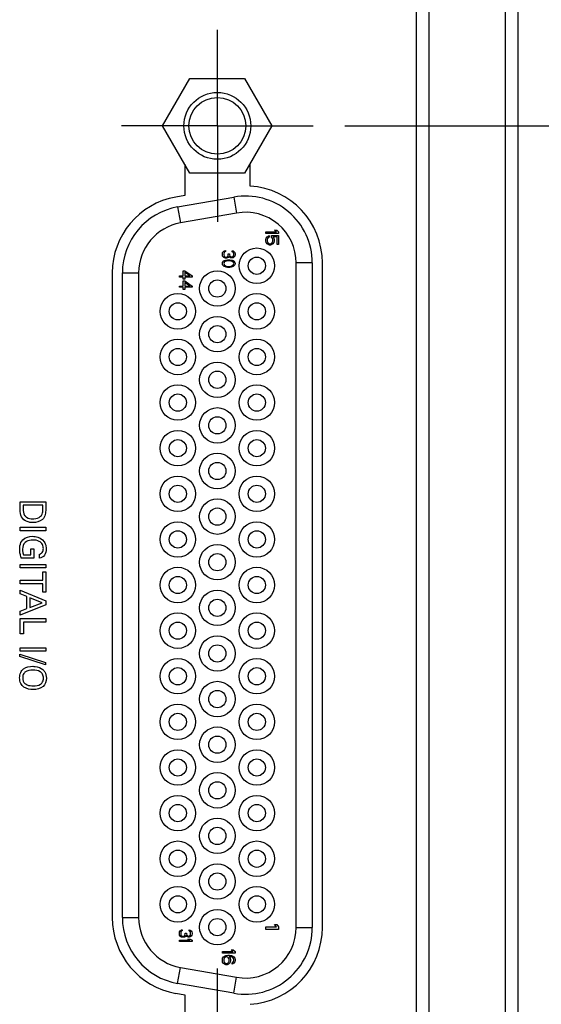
# Model space of a CAD drawing. Header units: inches. Extents: x 0 to 34, y 0 to 22.
# Tile 48 of 65: x 19.5 to 20.5, y 12.8 to 14.8. Entities that reach past the tile are written whole.
import ezdxf

# ---------------------------------------------------------------- set-up
doc = ezdxf.new("R2010")
doc.units = ezdxf.units.IN
doc.header["$LTSCALE"] = 1.87
doc.header["$MEASUREMENT"] = 0
doc.linetypes.add('CENTER', pattern=[0.6, 0.375, -0.075, 0.075, -0.075])
doc.layers.get('0').update_dxf_attribs({"linetype": 'CONTINUOUS'})
doc.layers.add('02___PRT_ALL_AXES', color=7, linetype='CONTINUOUS')
doc.layers.add('DIMENSIONS', color=7, linetype='CONTINUOUS')
doc.styles.get("Standard").update_dxf_attribs({"font": 'txt', "width": 0.8})
doc.dimstyles.new('DIMSTYLE_1', dxfattribs={"dimtxt": 0.125, "dimasz": 0.18, "dimexe": 0.125, "dimexo": 0.0625, "dimgap": 0.0625, "dimtad": 0, "dimtih": 1, "dimtoh": 1, "dimdec": 3, "dimzin": 4, "dimdsep": 46, "dimtxsty": 'STANDARD', "dimblk": '_FILLED', "dimblk1": '_FILLED', "dimblk2": '_FILLED', "dimcen": 0.09, "dimadec": 0, "dimazin": 0, "dimtp": 0.001, "dimtm": 0.001, "dimtfac": 1, "dimtdec": 3, "dimtofl": 0, "dimtmove": 0, "dimatfit": 3, "dimldrblk": '_FILLED', "dimfxl": 1, "dimtolj": 1, "dimtzin": 4, "dimarcsym": 0})

# ---------------------------------------------------------------- blocks, each defined once
blk = doc.blocks.new('_FILLED')
at = {"color": 0, "linetype": 'BYBLOCK'}
blk.add_solid([(0, 0), (-1, 0.174), (-1, -0.174)], dxfattribs=at)
blk = doc.blocks.new('*D14')
at = {"layer": 'DIMENSIONS', "color": 2, "linetype": 'CONTINUOUS'}
for p, q in [((21.1968, 15.3301), (21.1968, 15.6901)), ((20.1791, 15.3301), (21.3218, 15.3301)), ((20.1056, 14.5727), (21.3218, 14.5727)), ((21.1968, 14.5727), (21.1968, 14.2127))]:
    blk.add_line(p, q, dxfattribs=at)
at = {"layer": 'DIMENSIONS', "color": 2, "linetype": 'CONTINUOUS', "xscale": 0.18, "yscale": 0.18, "zscale": 0.18}
for p, rotation in [((21.1968, 15.3301), 270), ((21.1968, 14.5727), 90)]:
    blk.add_blockref('_FILLED', p, dxfattribs=dict(at, rotation=rotation))
at = {"layer": 'DIMENSIONS', "color": 2, "linetype": 'CONTINUOUS', "insert": (21.1968, 15.0139), "char_height": 0.125, "width": 1.225, "attachment_point": 2, "line_spacing_factor": 0.9}
blk.add_mtext('.757{\\Ftxt.shx;\\W1.000000;\\H0.125000; }[19.24]', dxfattribs=at)
blk = doc.blocks.new('*D15')
at = {"layer": 'DIMENSIONS', "color": 2, "linetype": 'CONTINUOUS'}
for p, q in [((20.1056, 14.5727), (22.0718, 14.5727)), ((21.9468, 14.5727), (21.9468, 13.7717)), ((21.9468, 12.7207), (21.9468, 13.5217)), ((20.1056, 12.7207), (22.0718, 12.7207))]:
    blk.add_line(p, q, dxfattribs=at)
at = {"layer": 'DIMENSIONS', "color": 2, "linetype": 'CONTINUOUS', "xscale": 0.18, "yscale": 0.18, "zscale": 0.18}
for p, rotation in [((21.9468, 14.5727), 90), ((21.9468, 12.7207), 270)]:
    blk.add_blockref('_FILLED', p, dxfattribs=dict(at, rotation=rotation))
at = {"layer": 'DIMENSIONS', "color": 2, "linetype": 'CONTINUOUS', "insert": (21.9468, 13.7092), "char_height": 0.125, "width": 1.325, "attachment_point": 2, "line_spacing_factor": 0.9}
blk.add_mtext('1.852{\\Ftxt.shx;\\W1.000000;\\H0.125000; }[47.04]', dxfattribs=at)
blk = doc.blocks.new('*D16')
at = {"layer": 'DIMENSIONS', "color": 2, "linetype": 'CONTINUOUS'}
for p, q in [((21.1968, 12.7207), (21.1968, 13.0807)), ((20.1056, 12.7207), (21.3218, 12.7207)), ((19.8343, 12.1211), (21.3218, 12.1211)), ((21.1968, 12.1211), (21.1968, 11.7611))]:
    blk.add_line(p, q, dxfattribs=at)
at = {"layer": 'DIMENSIONS', "color": 2, "linetype": 'CONTINUOUS', "xscale": 0.18, "yscale": 0.18, "zscale": 0.18}
for p, rotation in [((21.1968, 12.7207), 270), ((21.1968, 12.1211), 90)]:
    blk.add_blockref('_FILLED', p, dxfattribs=dict(at, rotation=rotation))
at = {"layer": 'DIMENSIONS', "color": 2, "linetype": 'CONTINUOUS', "insert": (21.1968, 12.4834), "char_height": 0.125, "width": 1.225, "attachment_point": 2, "line_spacing_factor": 0.9}
blk.add_mtext('.600{\\Ftxt.shx;\\W1.000000;\\H0.125000; }[15.23]', dxfattribs=at)

msp = doc.modelspace()

# ---------------------------------------------------------------- linework, layer by layer
at = {"color": 7, "linetype": 'CONTINUOUS'}
for p, q in [((20.2718, 12.1333), (20.2718, 17.2419)), ((20.4218, 17.2382), (20.4218, 12.137)), ((20.2468, 12.1577), (20.2468, 17.2175)), ((20.4468, 17.2126), (20.4468, 12.1626)), ((19.7456, 14.5727), (19.7996, 14.6662)), ((19.7996, 14.6662), (19.9075, 14.6662)), ((19.9075, 14.6662), (19.9615, 14.5727)), ((19.7996, 14.4792), (19.7456, 14.5727)), ((19.9615, 14.5727), (19.9075, 14.4792)), ((19.9075, 14.4792), (19.7996, 14.4792)), ((19.7751, 14.4126), (19.8861, 14.4322)), ((19.8861, 14.4322), (19.8917, 14.4007)), ((19.7751, 14.4126), (19.7807, 14.3811)), ((19.8917, 14.4007), (19.7807, 14.3811)), ((19.9496, 14.3636), (19.9703, 14.3636)), ((19.9496, 14.3604), (19.9496, 14.3636)), ((19.9746, 14.3604), (19.9496, 14.3604)), ((19.9666, 14.3667), (19.9708, 14.3667)), ((19.9703, 14.3636), (19.9666, 14.3667)), ((19.9708, 14.3667), (19.9746, 14.3636)), ((19.9746, 14.3636), (19.9746, 14.3604)), ((19.9496, 14.3484), (19.9501, 14.3511)), ((19.9496, 14.3453), (19.9496, 14.3484)), ((19.9501, 14.3427), (19.9496, 14.3453)), ((19.9501, 14.3511), (19.9517, 14.3537)), ((19.9517, 14.3401), (19.9501, 14.3427)), ((19.9517, 14.3537), (19.9538, 14.3552)), ((19.9538, 14.3386), (19.9517, 14.3401)), ((19.9528, 14.3505), (19.9522, 14.3484)), ((19.9522, 14.3484), (19.9522, 14.3453)), ((19.9522, 14.3453), (19.9528, 14.3432)), ((19.9538, 14.3521), (19.9528, 14.3505)), ((19.9528, 14.3432), (19.9538, 14.3417)), ((19.9538, 14.3552), (19.9559, 14.3563)), ((19.9559, 14.3531), (19.9538, 14.3521)), ((19.9538, 14.3417), (19.9554, 14.3406)), ((19.9565, 14.3375), (19.9538, 14.3386)), ((19.9554, 14.3406), (19.957, 14.3401)), ((19.9559, 14.3563), (19.9559, 14.3531)), ((19.9586, 14.3375), (19.9565, 14.3375)), ((19.957, 14.3401), (19.9581, 14.3401)), ((19.9581, 14.3401), (19.9597, 14.3406)), ((19.9613, 14.3386), (19.9586, 14.3375)), ((19.9597, 14.3406), (19.9613, 14.3417)), ((19.9607, 14.3563), (19.9746, 14.3563)), ((19.9607, 14.3526), (19.9607, 14.3563)), ((19.9623, 14.3505), (19.9607, 14.3526)), ((19.9613, 14.3417), (19.9623, 14.3432)), ((19.9634, 14.3401), (19.9613, 14.3386)), ((19.9629, 14.3484), (19.9623, 14.3505)), ((19.9623, 14.3432), (19.9629, 14.3453)), ((19.9629, 14.3453), (19.9629, 14.3484)), ((19.9719, 14.3537), (19.9634, 14.3537)), ((19.9634, 14.3537), (19.965, 14.3511)), ((19.965, 14.3427), (19.9634, 14.3401)), ((19.965, 14.3511), (19.9655, 14.3484)), ((19.9655, 14.3453), (19.965, 14.3427)), ((19.9655, 14.3484), (19.9655, 14.3453)), ((19.9719, 14.3386), (19.9719, 14.3537)), ((19.9746, 14.3386), (19.9719, 14.3386)), ((19.9746, 14.3563), (19.9746, 14.3386)), ((19.8636, 14.3208), (19.8641, 14.3225)), ((19.8636, 14.3175), (19.8636, 14.3208)), ((19.8641, 14.3225), (19.8652, 14.3242)), ((19.8652, 14.3242), (19.8662, 14.3254)), ((19.8662, 14.3254), (19.8678, 14.3263)), ((19.8668, 14.3225), (19.8662, 14.3204)), ((19.8662, 14.3204), (19.8662, 14.3179)), ((19.8662, 14.3179), (19.8668, 14.3158)), ((19.8673, 14.3233), (19.8668, 14.3225)), ((19.8683, 14.3242), (19.8673, 14.3233)), ((19.8678, 14.3263), (19.8694, 14.3267)), ((19.8694, 14.3246), (19.8683, 14.3242)), ((19.8694, 14.3267), (19.8694, 14.3246)), ((19.8747, 14.3158), (19.8753, 14.3183)), ((19.8753, 14.32), (19.8774, 14.32)), ((19.8753, 14.3183), (19.8753, 14.32)), ((19.8774, 14.32), (19.8774, 14.3183)), ((19.8774, 14.3183), (19.8785, 14.3158)), ((19.8827, 14.3263), (19.8848, 14.3258)), ((19.8827, 14.3242), (19.8827, 14.3263)), ((19.8843, 14.3233), (19.8827, 14.3242)), ((19.8854, 14.3221), (19.8843, 14.3233)), ((19.8848, 14.3258), (19.887, 14.3242)), ((19.8859, 14.32), (19.8854, 14.3221)), ((19.8854, 14.3163), (19.8859, 14.3183)), ((19.8859, 14.3183), (19.8859, 14.32)), ((19.887, 14.3242), (19.888, 14.3225)), ((19.888, 14.3225), (19.8886, 14.3196)), ((19.8886, 14.3188), (19.888, 14.3158)), ((19.8886, 14.3196), (19.8886, 14.3188)), ((19.8641, 14.3158), (19.8636, 14.3175)), ((19.8636, 14.3008), (19.8641, 14.3033)), ((19.8641, 14.2983), (19.8636, 14.3008)), ((19.8652, 14.3142), (19.8641, 14.3158)), ((19.8641, 14.3033), (19.8657, 14.3054)), ((19.8657, 14.2963), (19.8641, 14.2983)), ((19.8662, 14.3129), (19.8652, 14.3142)), ((19.8657, 14.3054), (19.8673, 14.3067)), ((19.8678, 14.3121), (19.8662, 14.3129)), ((19.8668, 14.3029), (19.8662, 14.3008)), ((19.8662, 14.3008), (19.8668, 14.2988)), ((19.8668, 14.3158), (19.8673, 14.315)), ((19.8678, 14.3042), (19.8668, 14.3029)), ((19.8668, 14.2988), (19.8678, 14.2975)), ((19.8673, 14.315), (19.8683, 14.3142)), ((19.8673, 14.3067), (19.8694, 14.3075)), ((19.8694, 14.3117), (19.8678, 14.3121)), ((19.871, 14.3058), (19.8678, 14.3042)), ((19.8683, 14.3142), (19.8694, 14.3138)), ((19.8694, 14.3138), (19.8715, 14.3138)), ((19.8715, 14.3117), (19.8694, 14.3117)), ((19.8694, 14.3075), (19.871, 14.3079)), ((19.871, 14.3079), (19.8737, 14.3083)), ((19.8742, 14.3063), (19.871, 14.3058)), ((19.8715, 14.3138), (19.8737, 14.3146)), ((19.8737, 14.3121), (19.8715, 14.3117)), ((19.8737, 14.3146), (19.8747, 14.3158)), ((19.8753, 14.3129), (19.8737, 14.3121)), ((19.8737, 14.3083), (19.8785, 14.3083)), ((19.8779, 14.3063), (19.8742, 14.3063)), ((19.8763, 14.315), (19.8753, 14.3129)), ((19.8779, 14.3133), (19.8763, 14.315)), ((19.8795, 14.3125), (19.8779, 14.3133)), ((19.8811, 14.3058), (19.8779, 14.3063)), ((19.8785, 14.3158), (19.8795, 14.315)), ((19.8785, 14.3083), (19.8811, 14.3079)), ((19.8795, 14.315), (19.8816, 14.3142)), ((19.8816, 14.3121), (19.8795, 14.3125)), ((19.8811, 14.3079), (19.8827, 14.3075)), ((19.8843, 14.3042), (19.8811, 14.3058)), ((19.8816, 14.3142), (19.8827, 14.3142)), ((19.8827, 14.3121), (19.8816, 14.3121)), ((19.8827, 14.3142), (19.8843, 14.315)), ((19.8848, 14.3125), (19.8827, 14.3121)), ((19.8827, 14.3075), (19.8848, 14.3067)), ((19.8843, 14.315), (19.8854, 14.3163)), ((19.8854, 14.3029), (19.8843, 14.3042)), ((19.8843, 14.2975), (19.8854, 14.2988)), ((19.887, 14.3142), (19.8848, 14.3125)), ((19.8848, 14.3067), (19.8864, 14.3054)), ((19.8859, 14.3008), (19.8854, 14.3029)), ((19.8854, 14.2988), (19.8859, 14.3008)), ((19.8864, 14.3054), (19.888, 14.3033)), ((19.888, 14.2983), (19.8864, 14.2963)), ((19.888, 14.3158), (19.887, 14.3142)), ((19.888, 14.3033), (19.8886, 14.3008)), ((19.8886, 14.3008), (19.888, 14.2983)), ((20.0411, 14.3022), (20.0091, 14.3022)), ((20.0091, 12.9912), (20.0091, 14.3022)), ((20.0411, 14.3022), (20.0411, 12.9912)), ((19.6661, 14.2826), (19.6981, 14.2826)), ((19.6661, 13.0107), (19.6661, 14.2826)), ((19.6981, 14.2826), (19.6981, 13.0107)), ((19.786, 14.2867), (19.7892, 14.2867)), ((19.786, 14.2767), (19.786, 14.2867)), ((19.7892, 14.2867), (19.8036, 14.2767)), ((19.7993, 14.2767), (19.7892, 14.2838)), ((19.7892, 14.2838), (19.7892, 14.2767)), ((19.8673, 14.295), (19.8657, 14.2963)), ((19.8694, 14.2942), (19.8673, 14.295)), ((19.8678, 14.2975), (19.871, 14.2958)), ((19.871, 14.2938), (19.8694, 14.2942)), ((19.871, 14.2958), (19.8742, 14.2954)), ((19.8737, 14.2933), (19.871, 14.2938)), ((19.8785, 14.2933), (19.8737, 14.2933)), ((19.8742, 14.2954), (19.8779, 14.2954)), ((19.8779, 14.2954), (19.8811, 14.2958)), ((19.8811, 14.2938), (19.8785, 14.2933)), ((19.8811, 14.2958), (19.8843, 14.2975)), ((19.8827, 14.2942), (19.8811, 14.2938)), ((19.8848, 14.295), (19.8827, 14.2942)), ((19.8864, 14.2963), (19.8848, 14.295)), ((19.7786, 14.2767), (19.786, 14.2767)), ((19.7786, 14.2742), (19.7786, 14.2767)), ((19.786, 14.2742), (19.7786, 14.2742)), ((19.786, 14.27), (19.786, 14.2742)), ((19.7892, 14.27), (19.786, 14.27)), ((19.786, 14.2667), (19.7892, 14.2667)), ((19.786, 14.2567), (19.786, 14.2667)), ((19.7892, 14.2767), (19.7993, 14.2767)), ((19.8036, 14.2742), (19.7892, 14.2742)), ((19.7892, 14.2742), (19.7892, 14.27)), ((19.7892, 14.2667), (19.8036, 14.2567)), ((19.7993, 14.2567), (19.7892, 14.2638)), ((19.7892, 14.2638), (19.7892, 14.2567)), ((19.8036, 14.2767), (19.8036, 14.2742)), ((19.7786, 14.2567), (19.786, 14.2567)), ((19.7786, 14.2542), (19.7786, 14.2567)), ((19.786, 14.2542), (19.7786, 14.2542)), ((19.786, 14.25), (19.786, 14.2542)), ((19.7892, 14.25), (19.786, 14.25)), ((19.7892, 14.2567), (19.7993, 14.2567)), ((19.8036, 14.2542), (19.7892, 14.2542)), ((19.7892, 14.2542), (19.7892, 14.25)), ((19.8036, 14.2567), (19.8036, 14.2542)), ((19.6661, 13.0107), (19.6981, 13.0107)), ((19.9666, 12.9967), (19.9708, 12.9967)), ((19.9703, 12.992), (19.9666, 12.9967)), ((19.9708, 12.9967), (19.9746, 12.992)), ((19.7786, 12.9808), (19.7791, 12.9825)), ((19.7786, 12.9775), (19.7786, 12.9808)), ((19.7791, 12.9758), (19.7786, 12.9775)), ((19.7791, 12.9825), (19.7802, 12.9842)), ((19.7802, 12.9842), (19.7812, 12.9854)), ((19.7812, 12.9854), (19.7828, 12.9863)), ((19.7818, 12.9825), (19.7812, 12.9804)), ((19.7812, 12.9804), (19.7812, 12.9779)), ((19.7812, 12.9779), (19.7818, 12.9758)), ((19.7823, 12.9833), (19.7818, 12.9825)), ((19.7833, 12.9842), (19.7823, 12.9833)), ((19.7828, 12.9863), (19.7844, 12.9867)), ((19.7844, 12.9846), (19.7833, 12.9842)), ((19.7844, 12.9867), (19.7844, 12.9846)), ((19.7897, 12.9758), (19.7903, 12.9783)), ((19.7903, 12.98), (19.7924, 12.98)), ((19.7903, 12.9783), (19.7903, 12.98)), ((19.7924, 12.98), (19.7924, 12.9783)), ((19.7924, 12.9783), (19.7935, 12.9758)), ((19.7977, 12.9863), (19.7998, 12.9858)), ((19.7977, 12.9842), (19.7977, 12.9863)), ((19.7993, 12.9833), (19.7977, 12.9842)), ((19.8004, 12.9821), (19.7993, 12.9833)), ((19.7998, 12.9858), (19.802, 12.9842)), ((19.8009, 12.98), (19.8004, 12.9821)), ((19.8004, 12.9763), (19.8009, 12.9783)), ((19.8009, 12.9783), (19.8009, 12.98)), ((19.802, 12.9842), (19.803, 12.9825)), ((19.803, 12.9825), (19.8036, 12.9796)), ((19.8036, 12.9788), (19.803, 12.9758)), ((19.8036, 12.9796), (19.8036, 12.9788)), ((19.9496, 12.992), (19.9703, 12.992)), ((19.9496, 12.9873), (19.9496, 12.992)), ((19.9746, 12.9873), (19.9496, 12.9873)), ((19.9746, 12.992), (19.9746, 12.9873)), ((20.0091, 12.9912), (20.0411, 12.9912)), ((19.7786, 12.9658), (19.7993, 12.9658)), ((19.7786, 12.9633), (19.7786, 12.9658)), ((19.8036, 12.9633), (19.7786, 12.9633)), ((19.7802, 12.9742), (19.7791, 12.9758)), ((19.7812, 12.9729), (19.7802, 12.9742)), ((19.7828, 12.9721), (19.7812, 12.9729)), ((19.7818, 12.9758), (19.7823, 12.975)), ((19.7823, 12.975), (19.7833, 12.9742)), ((19.7844, 12.9717), (19.7828, 12.9721)), ((19.7833, 12.9742), (19.7844, 12.9738)), ((19.7844, 12.9738), (19.7865, 12.9738)), ((19.7865, 12.9717), (19.7844, 12.9717)), ((19.7865, 12.9738), (19.7887, 12.9746)), ((19.7887, 12.9721), (19.7865, 12.9717)), ((19.7887, 12.9746), (19.7897, 12.9758)), ((19.7903, 12.9729), (19.7887, 12.9721)), ((19.7913, 12.975), (19.7903, 12.9729)), ((19.7929, 12.9733), (19.7913, 12.975)), ((19.7945, 12.9725), (19.7929, 12.9733)), ((19.7935, 12.9758), (19.7945, 12.975)), ((19.7945, 12.975), (19.7966, 12.9742)), ((19.7966, 12.9721), (19.7945, 12.9725)), ((19.7956, 12.9683), (19.7998, 12.9683)), ((19.7993, 12.9658), (19.7956, 12.9683)), ((19.7966, 12.9742), (19.7977, 12.9742)), ((19.7977, 12.9721), (19.7966, 12.9721)), ((19.7977, 12.9742), (19.7993, 12.975)), ((19.7998, 12.9725), (19.7977, 12.9721)), ((19.7993, 12.975), (19.8004, 12.9763)), ((19.802, 12.9742), (19.7998, 12.9725)), ((19.7998, 12.9683), (19.8036, 12.9658)), ((19.803, 12.9758), (19.802, 12.9742)), ((19.8036, 12.9658), (19.8036, 12.9633)), ((19.8636, 12.9436), (19.8843, 12.9436)), ((19.8636, 12.9404), (19.8636, 12.9436)), ((19.8886, 12.9404), (19.8636, 12.9404)), ((19.8806, 12.9467), (19.8848, 12.9467)), ((19.8843, 12.9436), (19.8806, 12.9467)), ((19.8848, 12.9467), (19.8886, 12.9436)), ((19.8886, 12.9436), (19.8886, 12.9404)), ((19.8636, 12.9279), (19.8641, 12.9305)), ((19.8636, 12.9253), (19.8636, 12.9279)), ((19.8641, 12.9227), (19.8636, 12.9253)), ((19.8641, 12.9305), (19.8657, 12.9331)), ((19.8657, 12.9201), (19.8641, 12.9227)), ((19.8657, 12.9331), (19.8678, 12.9347)), ((19.8678, 12.9186), (19.8657, 12.9201)), ((19.8668, 12.93), (19.8662, 12.9284)), ((19.8662, 12.9284), (19.8662, 12.9248)), ((19.8662, 12.9248), (19.8668, 12.9232)), ((19.8678, 12.9316), (19.8668, 12.93)), ((19.8668, 12.9232), (19.8678, 12.9217)), ((19.8678, 12.9347), (19.8705, 12.9357)), ((19.8694, 12.9326), (19.8678, 12.9316)), ((19.8678, 12.9217), (19.8694, 12.9206)), ((19.871, 12.9331), (19.8694, 12.9326)), ((19.8694, 12.9206), (19.871, 12.9201)), ((19.8705, 12.9357), (19.8742, 12.9363)), ((19.8726, 12.9331), (19.871, 12.9331)), ((19.871, 12.9201), (19.8726, 12.9201)), ((19.8742, 12.9326), (19.8726, 12.9331)), ((19.8726, 12.9201), (19.8742, 12.9206)), ((19.8742, 12.9363), (19.8779, 12.9363)), ((19.8753, 12.9316), (19.8742, 12.9326)), ((19.8742, 12.9206), (19.8753, 12.9217)), ((19.8763, 12.93), (19.8753, 12.9316)), ((19.8753, 12.9217), (19.8763, 12.9232)), ((19.8774, 12.9201), (19.8758, 12.9186)), ((19.8769, 12.9284), (19.8763, 12.93)), ((19.8763, 12.9232), (19.8769, 12.9248)), ((19.8779, 12.9337), (19.8769, 12.9337)), ((19.8769, 12.9337), (19.879, 12.9305)), ((19.8769, 12.9248), (19.8769, 12.9284)), ((19.879, 12.9227), (19.8774, 12.9201)), ((19.8779, 12.9363), (19.8816, 12.9357)), ((19.8811, 12.9331), (19.8779, 12.9337)), ((19.879, 12.9305), (19.8795, 12.9279)), ((19.8795, 12.9253), (19.879, 12.9227)), ((19.8795, 12.9279), (19.8795, 12.9253)), ((19.8827, 12.9326), (19.8811, 12.9331)), ((19.8816, 12.9357), (19.8843, 12.9347)), ((19.8843, 12.9316), (19.8827, 12.9326)), ((19.8827, 12.9212), (19.8843, 12.9222)), ((19.8827, 12.9186), (19.8827, 12.9212)), ((19.8843, 12.9191), (19.8827, 12.9186)), ((19.8843, 12.9347), (19.8864, 12.9331)), ((19.8854, 12.93), (19.8843, 12.9316)), ((19.8843, 12.9222), (19.8854, 12.9238)), ((19.8864, 12.9206), (19.8843, 12.9191)), ((19.8859, 12.9284), (19.8854, 12.93)), ((19.8854, 12.9238), (19.8859, 12.9253)), ((19.8859, 12.9253), (19.8859, 12.9284)), ((19.8864, 12.9331), (19.888, 12.9305)), ((19.888, 12.9232), (19.8864, 12.9206)), ((19.888, 12.9305), (19.8886, 12.9279)), ((19.8886, 12.9258), (19.888, 12.9232)), ((19.8886, 12.9279), (19.8886, 12.9258)), ((19.7751, 12.8808), (19.7807, 12.9123)), ((19.7807, 12.9123), (19.8917, 12.8927)), ((19.8705, 12.9175), (19.8678, 12.9186)), ((19.8731, 12.9175), (19.8705, 12.9175)), ((19.8758, 12.9186), (19.8731, 12.9175)), ((19.8861, 12.8612), (19.7751, 12.8808)), ((19.8861, 12.8612), (19.8917, 12.8927))]:
    msp.add_line(p, q, dxfattribs=at)
at = {"color": 40, "linetype": 'CONTINUOUS'}
for p, q in [((19.4645, 13.8309), (19.5147, 13.8309)), ((19.4645, 13.8168), (19.4645, 13.8309)), ((19.5089, 13.824), (19.4702, 13.824)), ((19.4702, 13.824), (19.4702, 13.8171)), ((19.5089, 13.8156), (19.5089, 13.824)), ((19.5147, 13.8309), (19.5147, 13.8164)), ((19.4645, 13.7808), (19.5147, 13.7808)), ((19.4645, 13.7738), (19.4645, 13.7808)), ((19.5147, 13.7738), (19.4645, 13.7738)), ((19.5147, 13.7808), (19.5147, 13.7738)), ((19.4854, 13.7381), (19.4912, 13.7381)), ((19.4854, 13.7266), (19.4854, 13.7381)), ((19.4912, 13.7381), (19.4912, 13.7197)), ((19.4912, 13.7197), (19.4665, 13.7197)), ((19.4706, 13.7266), (19.4854, 13.7266)), ((19.5022, 13.7199), (19.5022, 13.7275)), ((19.4645, 13.7074), (19.5147, 13.7074)), ((19.4645, 13.7005), (19.4645, 13.7074)), ((19.5147, 13.7005), (19.4645, 13.7005)), ((19.5147, 13.7074), (19.5147, 13.7005)), ((19.5088, 13.6928), (19.5147, 13.6928)), ((19.5088, 13.676), (19.5088, 13.6928)), ((19.5147, 13.6928), (19.5147, 13.6523)), ((19.4645, 13.676), (19.5088, 13.676)), ((19.4645, 13.6691), (19.4645, 13.676)), ((19.5088, 13.6691), (19.4645, 13.6691)), ((19.5088, 13.6523), (19.5088, 13.6691)), ((19.4645, 13.6564), (19.5147, 13.6353)), ((19.4645, 13.6492), (19.4645, 13.6564)), ((19.4776, 13.6438), (19.4645, 13.6492)), ((19.4776, 13.6205), (19.4776, 13.6438)), ((19.5078, 13.6319), (19.4832, 13.6416)), ((19.4832, 13.6416), (19.4832, 13.6226)), ((19.5147, 13.6523), (19.5088, 13.6523)), ((19.5147, 13.6278), (19.4645, 13.6075)), ((19.4645, 13.6151), (19.4776, 13.6205)), ((19.4832, 13.6226), (19.5078, 13.6319)), ((19.5147, 13.6353), (19.5147, 13.6278)), ((19.4645, 13.6075), (19.4645, 13.6151)), ((19.4645, 13.6004), (19.5147, 13.6004)), ((19.4645, 13.5702), (19.4645, 13.6004)), ((19.5147, 13.6004), (19.5147, 13.5935)), ((19.5147, 13.5935), (19.4707, 13.5935)), ((19.4707, 13.5935), (19.4707, 13.5702)), ((19.4707, 13.5702), (19.4645, 13.5702)), ((19.4645, 13.5429), (19.5147, 13.5429)), ((19.4645, 13.5359), (19.4645, 13.5429)), ((19.5147, 13.5429), (19.5147, 13.5359)), ((19.4634, 13.5303), (19.5141, 13.514)), ((19.4634, 13.5257), (19.4634, 13.5303)), ((19.5141, 13.5095), (19.4634, 13.5257)), ((19.5147, 13.5359), (19.4645, 13.5359)), ((19.5141, 13.514), (19.5141, 13.5095))]:
    msp.add_line(p, q, dxfattribs=at)
at = {"color": 7, "linetype": 'CONTINUOUS'}
for centre, radius in [((19.8536, 14.5727), 0.066), ((19.8536, 14.5727), 0.056), ((19.9316, 14.2967), 0.035), ((19.9316, 14.2967), 0.017), ((19.8536, 14.2517), 0.035), ((19.8536, 14.2517), 0.017), ((19.7756, 14.2067), 0.035), ((19.9316, 14.2067), 0.035), ((19.7756, 14.2067), 0.017), ((19.9316, 14.2067), 0.017), ((19.8536, 14.1617), 0.035), ((19.8536, 14.1617), 0.017), ((19.7756, 14.1167), 0.035), ((19.9316, 14.1167), 0.035), ((19.7756, 14.1167), 0.017), ((19.9316, 14.1167), 0.017), ((19.8536, 14.0717), 0.035), ((19.8536, 14.0717), 0.017), ((19.7756, 14.0267), 0.035), ((19.9316, 14.0267), 0.035), ((19.7756, 14.0267), 0.017), ((19.9316, 14.0267), 0.017), ((19.8536, 13.9817), 0.035), ((19.8536, 13.9817), 0.017), ((19.7756, 13.9367), 0.035), ((19.9316, 13.9367), 0.035), ((19.7756, 13.9367), 0.017), ((19.9316, 13.9367), 0.017), ((19.8536, 13.8917), 0.035), ((19.8536, 13.8917), 0.017), ((19.7756, 13.8467), 0.035), ((19.9316, 13.8467), 0.035), ((19.7756, 13.8467), 0.017), ((19.9316, 13.8467), 0.017), ((19.8536, 13.8017), 0.035), ((19.8536, 13.8017), 0.017), ((19.7756, 13.7567), 0.035), ((19.9316, 13.7567), 0.035), ((19.7756, 13.7567), 0.017), ((19.9316, 13.7567), 0.017), ((19.8536, 13.7117), 0.035), ((19.8536, 13.7117), 0.017), ((19.7756, 13.6667), 0.035), ((19.9316, 13.6667), 0.035), ((19.7756, 13.6667), 0.017), ((19.9316, 13.6667), 0.017), ((19.8536, 13.6217), 0.035), ((19.8536, 13.6217), 0.017), ((19.7756, 13.5767), 0.035), ((19.9316, 13.5767), 0.035), ((19.7756, 13.5767), 0.017), ((19.9316, 13.5767), 0.017), ((19.8536, 13.5317), 0.035), ((19.8536, 13.5317), 0.017), ((19.7756, 13.4867), 0.035), ((19.9316, 13.4867), 0.035), ((19.7756, 13.4867), 0.017), ((19.9316, 13.4867), 0.017), ((19.8536, 13.4417), 0.035), ((19.8536, 13.4417), 0.017), ((19.7756, 13.3967), 0.035), ((19.9316, 13.3967), 0.035), ((19.7756, 13.3967), 0.017), ((19.9316, 13.3967), 0.017), ((19.8536, 13.3517), 0.035), ((19.8536, 13.3517), 0.017), ((19.7756, 13.3067), 0.035), ((19.9316, 13.3067), 0.035), ((19.7756, 13.3067), 0.017), ((19.9316, 13.3067), 0.017), ((19.8536, 13.2617), 0.035), ((19.8536, 13.2617), 0.017), ((19.7756, 13.2167), 0.035), ((19.9316, 13.2167), 0.035), ((19.7756, 13.2167), 0.017), ((19.9316, 13.2167), 0.017), ((19.8536, 13.1717), 0.035), ((19.8536, 13.1717), 0.017), ((19.7756, 13.1267), 0.035), ((19.9316, 13.1267), 0.035), ((19.7756, 13.1267), 0.017), ((19.9316, 13.1267), 0.017), ((19.8536, 13.0817), 0.035), ((19.8536, 13.0817), 0.017), ((19.7756, 13.0367), 0.035), ((19.9316, 13.0367), 0.035), ((19.7756, 13.0367), 0.017), ((19.9316, 13.0367), 0.017), ((19.8536, 12.9917), 0.035), ((19.8536, 12.9917), 0.017)]:
    msp.add_circle(centre, radius, dxfattribs=at)
for centre, radius, start, end in [((19.9091, 14.3022), 0.132, 0, 100), ((19.7981, 14.2826), 0.132, 100, 180), ((19.9091, 14.3022), 0.1, 0, 100), ((19.7981, 14.2826), 0.1, 100, 180), ((19.7981, 13.0107), 0.132, 180, 260), ((19.7981, 13.0107), 0.1, 180, 260), ((19.9091, 12.9912), 0.132, 260, 360), ((19.9091, 12.9912), 0.1, 260, 360)]:
    msp.add_arc(centre, radius, start, end, dxfattribs=at)
at = {"color": 40, "linetype": 'CONTINUOUS'}
for points, knots in [([(19.4686, 13.7983), (19.4657, 13.8018), (19.4645, 13.8088), (19.4645, 13.815), (19.4645, 13.8168)], [0, 0, 0, 0, 0.722302, 1, 1, 1, 1]), ([(19.5046, 13.8023), (19.5071, 13.8045), (19.5089, 13.8095), (19.5089, 13.8142), (19.5089, 13.8156)], [0, 0, 0, 0, 0.704234, 1, 1, 1, 1]), ([(19.5147, 13.8164), (19.5147, 13.8129), (19.5148, 13.8055), (19.511, 13.7986), (19.5082, 13.7962)], [0, 0, 0, 0, 0.485256, 1, 1, 1, 1]), ([(19.4892, 13.79), (19.4867, 13.79), (19.4792, 13.7906), (19.4718, 13.7943), (19.4686, 13.7983)], [0, 0, 0, 0, 0.326917, 1, 1, 1, 1]), ([(19.473, 13.804), (19.4741, 13.8025), (19.4786, 13.7985), (19.4849, 13.7974), (19.4889, 13.7974)], [0, 0, 0, 0, 0.313028, 1, 1, 1, 1]), ([(19.4889, 13.7974), (19.4898, 13.7974), (19.4952, 13.7976), (19.5011, 13.7991), (19.5046, 13.8023)], [0, 0, 0, 0, 0.151979, 1, 1, 1, 1]), ([(19.4634, 13.7376), (19.4634, 13.7396), (19.4638, 13.7461), (19.4665, 13.7527), (19.4697, 13.7558)], [0, 0, 0, 0, 0.320363, 1, 1, 1, 1]), ([(19.4897, 13.7555), (19.4885, 13.7555), (19.483, 13.7552), (19.4772, 13.7537), (19.4739, 13.7509)], [0, 0, 0, 0, 0.220301, 1, 1, 1, 1]), ([(19.4888, 13.7628), (19.4904, 13.7628), (19.499, 13.7622), (19.5081, 13.7579), (19.512, 13.752)], [0, 0, 0, 0, 0.186726, 1, 1, 1, 1]), ([(19.5058, 13.7501), (19.5046, 13.7512), (19.4998, 13.7545), (19.4939, 13.7555), (19.4897, 13.7555)], [0, 0, 0, 0, 0.275012, 1, 1, 1, 1]), ([(19.4665, 13.7197), (19.4662, 13.7206), (19.4643, 13.7264), (19.4634, 13.7325), (19.4634, 13.7376)], [0, 0, 0, 0, 0.16279, 1, 1, 1, 1]), ([(19.469, 13.7376), (19.469, 13.7363), (19.4691, 13.7326), (19.4699, 13.7289), (19.4706, 13.7266)], [0, 0, 0, 0, 0.351805, 1, 1, 1, 1]), ([(19.5022, 13.7275), (19.5044, 13.7278), (19.5092, 13.7307), (19.5101, 13.7361), (19.5101, 13.7388)], [0, 0, 0, 0, 0.445667, 1, 1, 1, 1]), ([(19.5101, 13.7388), (19.5101, 13.7399), (19.5098, 13.744), (19.508, 13.7482), (19.5058, 13.7501)], [0, 0, 0, 0, 0.276685, 1, 1, 1, 1]), ([(19.5155, 13.738), (19.5155, 13.7369), (19.5154, 13.7317), (19.5132, 13.7262), (19.5102, 13.7232)], [0, 0, 0, 0, 0.208185, 1, 1, 1, 1]), ([(19.512, 13.752), (19.5128, 13.7508), (19.515, 13.7464), (19.5155, 13.7414), (19.5155, 13.738)], [0, 0, 0, 0, 0.30071, 1, 1, 1, 1]), ([(19.5102, 13.7232), (19.5095, 13.7226), (19.5072, 13.7207), (19.5042, 13.72), (19.5022, 13.7199)], [0, 0, 0, 0, 0.328478, 1, 1, 1, 1]), ([(19.4633, 13.4836), (19.4633, 13.4872), (19.4643, 13.4941), (19.4729, 13.5046), (19.483, 13.5063), (19.4893, 13.5063)], [0, 0, 0, 0, 0.282831, 0.515312, 1, 1, 1, 1]), ([(19.4893, 13.5063), (19.4908, 13.5063), (19.4979, 13.506), (19.5053, 13.5035), (19.5093, 13.4998)], [0, 0, 0, 0, 0.221583, 1, 1, 1, 1]), ([(19.4901, 13.4604), (19.4838, 13.4604), (19.4735, 13.4621), (19.4645, 13.4726), (19.4633, 13.4798), (19.4633, 13.4836)], [0, 0, 0, 0, 0.478092, 0.713625, 1, 1, 1, 1]), ([(19.4738, 13.4945), (19.473, 13.4938), (19.4701, 13.4908), (19.4693, 13.4864), (19.4693, 13.4834)], [0, 0, 0, 0, 0.264068, 1, 1, 1, 1]), ([(19.5102, 13.483), (19.5102, 13.4857), (19.5093, 13.4908), (19.5021, 13.4981), (19.4945, 13.499), (19.4897, 13.499)], [0, 0, 0, 0, 0.275215, 0.505674, 1, 1, 1, 1]), ([(19.516, 13.483), (19.516, 13.4771), (19.5112, 13.4631), (19.4969, 13.4604), (19.4901, 13.4604)], [0, 0, 0, 0, 0.46734, 1, 1, 1, 1]), ([(19.4902, 13.4677), (19.4951, 13.4677), (19.5027, 13.4685), (19.5095, 13.4758), (19.5102, 13.4805), (19.5102, 13.483)], [0, 0, 0, 0, 0.517238, 0.739699, 1, 1, 1, 1]), ([(19.5093, 13.4998), (19.5106, 13.4986), (19.5146, 13.4938), (19.516, 13.4874), (19.516, 13.483)], [0, 0, 0, 0, 0.292945, 1, 1, 1, 1]), ([(19.4738, 13.4723), (19.4751, 13.4712), (19.4802, 13.4684), (19.4861, 13.4677), (19.4902, 13.4677)], [0, 0, 0, 0, 0.282008, 1, 1, 1, 1])]:
    msp.add_open_spline(points, degree=3, knots=knots, dxfattribs=at)
for points in [[(19.4702, 13.8171), (19.4702, 13.8127), (19.4703, 13.8076), (19.473, 13.804)], [(19.5082, 13.7962), (19.5031, 13.7918), (19.4959, 13.79), (19.4892, 13.79)], [(19.4697, 13.7558), (19.4745, 13.7605), (19.482, 13.7628), (19.4888, 13.7628)], [(19.4739, 13.7509), (19.4703, 13.7478), (19.469, 13.7423), (19.469, 13.7376)], [(19.4693, 13.4834), (19.4693, 13.4794), (19.4708, 13.4748), (19.4738, 13.4723)], [(19.4897, 13.499), (19.4842, 13.499), (19.4781, 13.498), (19.4738, 13.4945)]]:
    msp.add_open_spline(points, degree=3, dxfattribs=at)
at = {"layer": '02___PRT_ALL_AXES', "color": 7, "linetype": 'CENTER'}
for p, q in [((19.8536, 14.5727), (19.8536, 14.7622)), ((19.8536, 14.5727), (19.6641, 14.5727)), ((19.8536, 14.5727), (20.0431, 14.5727)), ((19.8536, 14.5727), (19.8536, 14.3832)), ((19.8536, 12.7207), (19.8536, 12.9102))]:
    msp.add_line(p, q, dxfattribs=at)
at = {"layer": '02___PRT_ALL_AXES', "color": 7, "linetype": 'CONTINUOUS'}
for p, q in [((19.7891, 14.4974), (19.7891, 14.4354)), ((19.9181, 14.4539), (19.9181, 14.4974)), ((19.7891, 14.4354), (19.7717, 14.4323)), ((20.0611, 12.9912), (20.0611, 14.3022)), ((19.6461, 14.2826), (19.6461, 13.0107)), ((19.7717, 12.8611), (19.7891, 12.858)), ((19.7891, 12.858), (19.7891, 12.796))]:
    msp.add_line(p, q, dxfattribs=at)
for centre, start, end in [((19.9091, 14.3022), 359.9973, 86.6055), ((19.7981, 14.2826), 100, 180.0002), ((19.7981, 13.0107), 179.9998, 260), ((19.9091, 12.9912), 273.3945, 0.0027)]:
    msp.add_arc(centre, 0.152, start, end, dxfattribs=at)

# ---------------------------------------------------------------- dimensions: what is measured, and where the dimension line sits
at = {"layer": 'DIMENSIONS', "color": 2, "linetype": 'CONTINUOUS'}
for base, p1, p2, angle, picture, middle in [((21.1968, 15.3301), (20.0431, 14.5727), (20.1166, 15.3301), 90, '*D14', (21.1968, 14.9514)), ((21.9468, 12.7207), (20.0431, 14.5727), (20.0431, 12.7207), 270, '*D15', (21.9468, 13.6467)), ((21.1968, 12.1211), (20.0431, 12.7207), (19.7718, 12.1211), 270, '*D16', (21.1968, 12.4209))]:
    dim = msp.add_linear_dim(base=base, p1=p1, p2=p2, angle=angle, dimstyle='DIMSTYLE_1', dxfattribs=at)
    dim.commit()
    dim.dimension.update_dxf_attribs({"geometry": picture, "text_midpoint": middle, "dimtype": 160})

doc.saveas('drawing.dxf')
